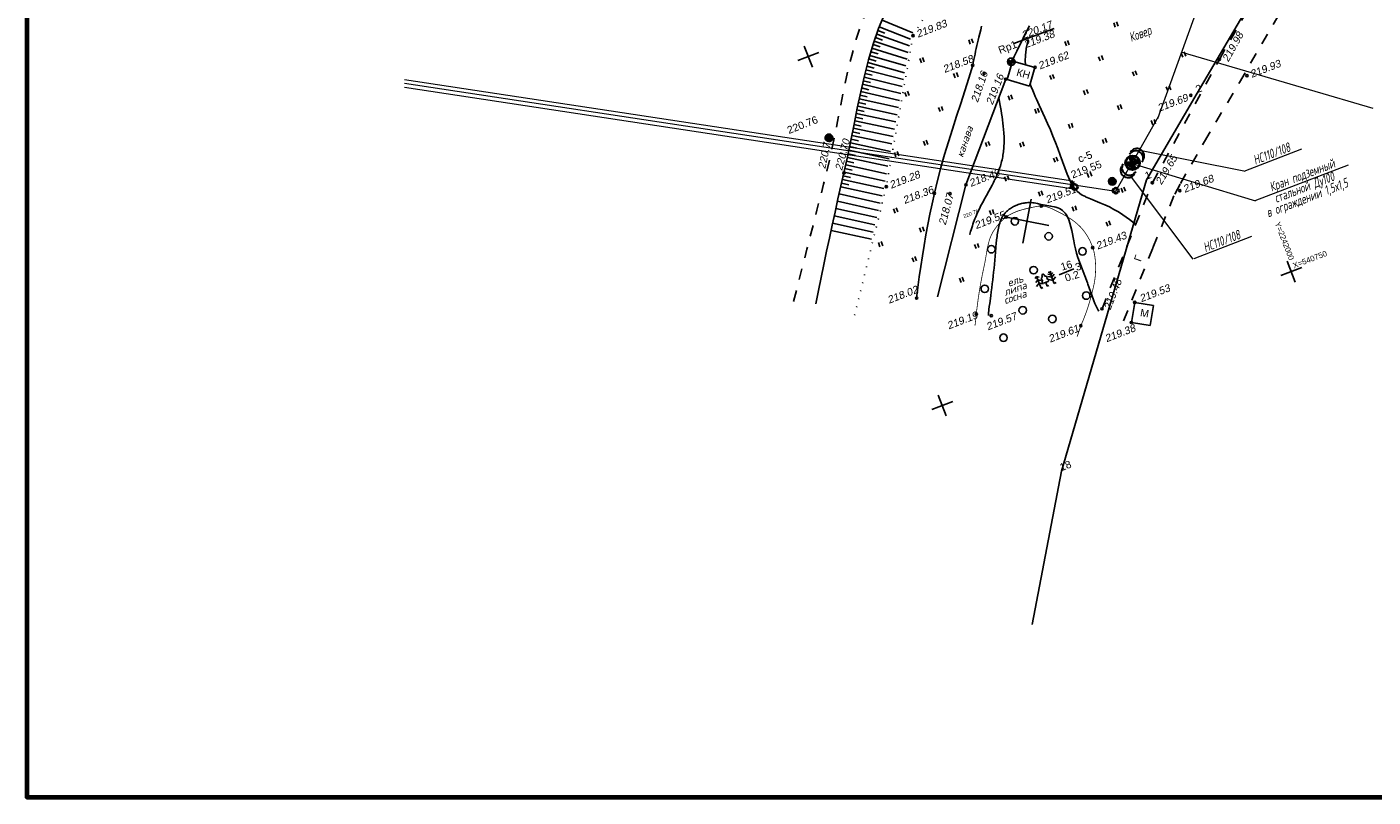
# Model space of a CAD drawing. Header units: millimetres. Extents: x -10 to 1169, y 1 to 1686.
# Tile 168 of 224: x 129 to 309, y 1400 to 1504. Entities that reach past the tile are written whole.
import ezdxf
from ezdxf.enums import TextEntityAlignment as Align
from ezdxf.lldxf.tags import DXFTag

# ---------------------------------------------------------------- set-up
doc = ezdxf.new("R2010")
doc.units = ezdxf.units.MM
for name, pattern in [('ADOT1', [1, 0, -1]), ('AHIDDEN1', [2, 0.5, -1.5]), ('AHIDDEN2', [3, 1.5, -1.5]), ('CONTI', [0])]:
    doc.linetypes.add(name, pattern=pattern)
for name, color, linetype in [('CONTURS', 7, 'Continuous'), ('COORDS', 7, 'Continuous'), ('GPR_PICK', 7, 'Continuous'), ('IZOLINES', 32, 'Continuous'), ('PDIGIT', 170, 'Continuous'), ('PICKETS', 7, 'Continuous'), ('SETKR', 3, 'CONTI'), ('Листы', 7, 'Continuous'), ('ПИКЕТЫ2', 4, 'Continuous'), ('УЧАСТКИ', 7, 'Continuous')]:
    doc.layers.add(name, color=color, linetype=linetype)
doc.styles.add('GPR', font='isocpeui.ttf', dxfattribs={"width": 0.8})
doc.styles.add('ITALICC', font='isocpeui.ttf', dxfattribs={"height": 2})
doc.styles.get("Standard").update_dxf_attribs({"font": 'arial.ttf'})
tags = doc.linetypes.add('газ', pattern='A,42.7,-5.08,["Г",Standard,S=2.54,R=0,X=-2.54,Y=-1.27],-3.81', length=51.59).pattern_tags.tags
tags[6] = DXFTag(74, 10)

# ---------------------------------------------------------------- blocks, each defined once
blk = doc.blocks.new('401')
at = {"layer": 'CONTURS'}
for p, q in [((0, 0), (0, 1.2)), ((0.8, 0), (0.8, 1.2))]:
    blk.add_line(p, q, dxfattribs=at)
blk = doc.blocks.new('372')
at = {"layer": 'CONTURS'}
blk.add_circle((0, 0), 1, dxfattribs=at)
blk = doc.blocks.new('11')
at = {"layer": 'CONTURS', "color": 7, "linetype": 'Continuous'}
for p, q in [((-0.62, 0.73), (0.66, -0.75)), ((-0.6, -0.73), (0.64, 0.78))]:
    blk.add_line(p, q, dxfattribs=at)
blk.add_circle((0.02, 0), 1, dxfattribs=at)
for points in [[(-0.98, -0.04), (-0.02, -0.06), (-0.02, 0), (-0.64, 0.75)], [(-0.02, 0), (-0.64, 0.75), (-0.98, -0.01), (-0.07, 0.03)], [(-0.98, -0.01), (-0.07, 0.03), (-0.64, 0.7), (-0.84, 0.48)], [(-0.64, 0.7), (-0.84, 0.48), (-0.95, 0.21), (-0.97, 0.03)], [(-0.95, 0.21), (-0.97, 0.03), (-0.82, 0.4), (-0.87, 0.43)], [(-0.95, 0.07), (-0.97, -0.12), (-0.77, -0.07), (-0.82, 0.12)], [(-0.95, -0.12), (-0.75, -0.54), (-0.95, 0.07), (-0.97, -0.12)], [(-0.82, -0.03), (-0.86, -0.03), (-0.93, 0.15), (-0.78, 0.58)], [(-0.93, 0.15), (-0.78, 0.58), (-0.05, 0.03), (0.05, 0)], [(-0.91, 0.31), (-0.93, 0.25), (-0.91, 0.07), (-0.84, 0.46)], [(-0.82, 0.4), (-0.87, 0.43), (-0.91, 0.31), (-0.93, 0.25)], [(-0.91, 0.07), (-0.84, 0.46), (-0.75, 0.31), (-0.84, 0.19)], [(-0.77, -0.07), (-0.82, 0.12), (-0.82, -0.03), (-0.86, -0.03)], [(-0.75, 0.31), (-0.84, 0.19), (-0.8, 0.43), (-0.82, 0.4)], [(-0.8, 0.43), (-0.82, 0.4), (-0.62, 0.7), (-0.15, 0.07)], [(-0.71, 0.64), (-0.73, 0.63), (-0.73, 0.6), (-0.75, 0.58)], [(-0.67, 0.69), (-0.69, 0.69), (-0.71, 0.64), (-0.73, 0.63)], [(-0.62, 0.7), (-0.15, 0.07), (-0.67, 0.69), (-0.69, 0.69)], [(-0.05, 0.03), (0.05, 0), (0.66, -0.73), (0.66, 0.76)], [(0.71, -0.63), (0.04, 0), (0.62, 0.75), (0.02, 0.04)], [(0.62, 0.75), (0.02, 0.04), (0.67, -0.73), (0.78, -0.57)], [(0.66, -0.73), (0.66, 0.76), (1, 0.19), (0.97, -0.3)], [(0.82, -0.54), (0.67, -0.67), (0.89, -0.16), (0.69, 0.7)], [(0.91, 0.34), (0.97, 0.31), (0.69, 0.72), (0.98, -0.22)], [(0.69, 0.72), (0.98, -0.22), (1.02, -0.01), (1, 0.03)], [(0.89, -0.16), (0.69, 0.7), (0.97, 0.19), (1, 0.21)], [(1, 0.19), (0.97, -0.3), (0.69, -0.67), (0.89, -0.12)], [(0.98, 0.15), (0.97, 0.1), (0.84, 0.6), (0.75, 0.66)], [(0.84, 0.6), (0.75, 0.66), (0.91, 0.34), (0.97, 0.31)], [(1.02, -0.01), (1, 0.03), (0.98, -0.1), (0.84, -0.4)], [(0.97, 0.19), (1, 0.21), (0.98, 0.15), (0.97, 0.1)], [(-0.64, -0.73), (-0.02, 0), (-0.98, -0.04), (-0.02, -0.06)], [(-0.98, -0.15), (-0.93, -0.31), (-0.95, -0.12), (-0.75, -0.54)], [(-0.66, -0.72), (-0.8, -0.55), (-0.98, -0.15), (-0.93, -0.31)], [(0.78, -0.6), (0.77, -0.61), (0.71, -0.63), (0.04, 0)], [(0.95, -0.36), (0.84, -0.48), (0.82, -0.54), (0.67, -0.67)], [(0.67, -0.73), (0.78, -0.57), (0.82, -0.57), (0.84, -0.48)], [(0.69, -0.67), (0.89, -0.12), (0.95, -0.36), (0.84, -0.48)], [(0.95, -0.31), (0.91, -0.33), (0.73, -0.63), (0.77, -0.58)], [(0.73, -0.63), (0.77, -0.58), (0.78, -0.6), (0.77, -0.61)], [(0.82, -0.57), (0.84, -0.48), (0.97, -0.25), (0.95, -0.3)], [(0.98, -0.1), (0.84, -0.4), (0.87, -0.42), (0.89, -0.42)], [(0.87, -0.42), (0.89, -0.42), (0.91, -0.37), (0.95, -0.34)], [(0.91, -0.37), (0.95, -0.34), (0.95, -0.31), (0.91, -0.33)]]:
    blk.add_solid(points, dxfattribs=at)
blk = doc.blocks.new('390_6')
at = {"layer": 'CONTURS', "color": 7}
for p, q in [((-0.01, 0.86), (-0.97, 1.46)), ((-0.01, 1.74), (-0.88, 2.28)), ((-0.01, 2.47), (-0.68, 2.9)), ((-0.01, 3.08), (-0.4, 3.36)), ((-0.01, 3.41), (-0.01, -0.01)), ((-0.01, 3.08), (0.39, 3.36)), ((-0.01, 2.47), (0.67, 2.9)), ((-0.01, 1.74), (0.87, 2.28)), ((-0.01, 0.86), (0.96, 1.46)), ((0.01, -0.01), (0.62, -0.01))]:
    blk.add_line(p, q, dxfattribs=at)
blk = doc.blocks.new('390_1')
at = {"layer": 'CONTURS', "color": 7, "linetype": 'Continuous'}
for p, q in [((0, 1.03), (-0.66, 1.03)), ((-0.66, 1.03), (0.68, 1.03)), ((0, 1.04), (0, 0)), ((0, 0.14), (0, 0.05)), ((0, 0), (0.46, 0))]:
    blk.add_line(p, q, dxfattribs=at)
for centre, radius, start, end in [((-0.43, 1.43), 0.462, 108.4074, 238.247), ((-0.31, 2.23), 0.441, 96.8197, 232.0945), ((0.37, 2.82), 0.744, 122.6629, 191.2648), ((-0.45, 2.73), 0.84, 356.2843, 58.6387), ((0.31, 2.19), 0.488, 314.0906, 80.0532), ((0.47, 1.42), 0.461, 298.1545, 66.8696)]:
    blk.add_arc(centre, radius, start, end, dxfattribs=at)
blk = doc.blocks.new('390_5')
at = {"layer": 'CONTURS', "color": 7}
for p, q in [((-0.96, 0.88), (0, 1.51)), ((0, 2.48), (-0.76, 2)), ((0, 3.4), (-0.57, 3.03)), ((0, 3.4), (0, 0.01)), ((0, 3.4), (0.58, 3.03)), ((0, 2.48), (0.77, 2)), ((0.97, 0.88), (0, 1.51)), ((0, 0), (0.53, 0))]:
    blk.add_line(p, q, dxfattribs=at)
blk = doc.blocks.new('BL_333')
at = {"color": 0}
for p, q in [((0, -3), (0, 3)), ((-3, 0), (3, 0))]:
    blk.add_line(p, q, dxfattribs=at)

msp = doc.modelspace()

# ---------------------------------------------------------------- hatches: boundary and pattern name
at = {"layer": 'ПИКЕТЫ2'}
h = msp.add_hatch(dxfattribs=at)
h.set_pattern_fill('ANSI31', color=0, scale=0.01, angle=21, style=0)
h.set_pattern_definition([(66, (-1897930.13692, -1313074.862977), (-0.02900506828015, 0.01291388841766), [])])
h.paths.add_polyline_path([(236.30065, 1488.86112, 1), (235.36707, 1488.50275, 1)])
h = msp.add_hatch(dxfattribs=at)
h.set_pattern_fill('ANSI31', color=0, scale=0.01, angle=21, style=0)
h.set_pattern_definition([(66, (-1897892.24824, -1313080.712746), (-0.02900506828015, 0.01291388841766), [])])
h.paths.add_polyline_path([(274.18933, 1483.01135, 1), (273.25575, 1482.65298, 1)])

# ---------------------------------------------------------------- linework, layer by layer
at = {"lineweight": 50}
for p, q in [((277.33261, 1485.3545), (276.05412, 1486.13901)), ((276.80961, 1484.50217), (276.05412, 1486.13901)), ((277.33261, 1485.3545), (275.53112, 1485.28668)), ((276.80961, 1484.50217), (275.53112, 1485.28668))]:
    msp.add_line(p, q, dxfattribs=at)
at = {"color": 0}
for centre in [(235.83386, 1488.68194), (273.7263, 1482.84531)]:
    msp.add_circle(centre, 0.5, dxfattribs=at)
at = {"linetype": 'Continuous', "lineweight": 40}
for centre, radius in [((276.44319, 1485.3272), 0.94367), ((268.69788, 1482.09521), 0.36213), ((274.19088, 1481.60083), 0.36213)]:
    msp.add_circle(centre, radius, dxfattribs=at)
at = {"layer": 'CONTURS', "color": 1, "linetype": 'газ', "lineweight": 15}
for p, q in [((279.83365, 1491.27737), (293.55272, 1529.53493)), ((179.06809, 1495.96678), (274.20129, 1481.52588)), ((276.63593, 1485.782), (279.92468, 1491.53123)), ((274.20129, 1481.52588), (276.13916, 1484.91357))]:
    msp.add_line(p, q, dxfattribs=at)
at = {"layer": 'CONTURS', "lineweight": -2}
for p, q in [((242.5547, 1503.49941), (246.75179, 1501.87684)), ((242.93256, 1504.42527), (247.0344, 1502.73702)), ((242.05147, 1502.08637), (242.99589, 1501.75763)), ((242.21521, 1502.5588), (246.5921, 1500.98442)), ((242.38496, 1503.0291), (243.32194, 1502.67973)), ((241.44251, 1500.1816), (242.39916, 1499.89034)), ((241.58491, 1500.66089), (246.27149, 1499.18922)), ((241.73632, 1501.13742), (242.68727, 1500.82809)), ((241.88773, 1501.61394), (246.43111, 1500.08324)), ((240.90355, 1498.25576), (241.86912, 1497.99559)), ((241.02866, 1498.73985), (245.9486, 1497.37799)), ((241.16439, 1499.22108), (242.12587, 1498.94622)), ((241.30011, 1499.70231), (246.10986, 1498.28279)), ((259.66643, 1496.4635), (260.37292, 1498.93228)), ((263.38589, 1498.08764), (260.40283, 1498.94131)), ((240.42112, 1496.31493), (241.39269, 1496.07816)), ((240.53308, 1496.80223), (245.62082, 1495.53682)), ((240.65576, 1497.28695), (241.62466, 1497.03948)), ((240.77844, 1497.77166), (245.78494, 1496.45888)), ((259.66643, 1496.4635), (262.66918, 1495.6042)), ((262.66542, 1495.59106), (263.37657, 1498.07609)), ((240.08524, 1494.85302), (245.28602, 1493.65452)), ((240.1972, 1495.34032), (241.17078, 1495.11195)), ((240.30916, 1495.82762), (245.45405, 1494.59936)), ((239.67295, 1492.89597), (244.94802, 1491.75364)), ((239.77591, 1493.38526), (240.75266, 1493.17087)), ((239.87886, 1493.87454), (245.1179, 1492.70914)), ((239.98205, 1494.36378), (240.95736, 1494.14294)), ((239.27827, 1490.93531), (244.60469, 1489.82229)), ((239.37634, 1491.42559), (240.35493, 1491.21974)), ((239.47442, 1491.91588), (244.77723, 1490.79296)), ((239.57369, 1492.40593), (240.55152, 1492.19652)), ((238.98561, 1489.46413), (239.9647, 1489.26068)), ((239.08293, 1489.95457), (244.4308, 1488.84397)), ((239.1806, 1490.44494), (240.15958, 1490.241)), ((238.59087, 1487.50348), (239.56932, 1487.297)), ((238.69154, 1487.99324), (244.07876, 1486.86318)), ((238.78992, 1488.48347), (239.7688, 1488.27903)), ((238.8883, 1488.97369), (244.2555, 1487.85769)), ((238.17914, 1485.54636), (239.15636, 1485.33409)), ((238.28731, 1486.03452), (243.72295, 1484.86098)), ((238.38876, 1486.52412), (239.3666, 1486.31477)), ((238.4902, 1487.01372), (243.90137, 1485.86502)), ((237.85463, 1484.08188), (243.36834, 1482.86558)), ((237.9628, 1484.57004), (238.93954, 1484.35559)), ((238.07097, 1485.0582), (243.5454, 1483.86192)), ((237.4061, 1482.13283), (242.93125, 1480.9007)), ((237.51836, 1482.62006), (238.49444, 1482.40264)), ((237.63062, 1483.1073), (243.17084, 1481.87463)), ((237.74262, 1483.59459), (238.71895, 1483.37829)), ((236.96441, 1480.18221), (242.45469, 1478.96354)), ((237.1847, 1481.15764), (242.69252, 1479.9303)), ((236.74649, 1479.20624), (242.21714, 1477.99792)), ((236.316, 1477.25312), (241.74312, 1476.07098)), ((236.53042, 1478.22986), (241.98011, 1477.03438)), ((236.10415, 1476.27582), (241.50648, 1475.10904)), ((276.28429, 1463.96993), (276.72903, 1466.6482)), ((276.72903, 1466.6482), (279.24105, 1466.23107)), ((278.79961, 1463.55096), (279.24434, 1466.22923)), ((276.28429, 1463.96993), (278.79632, 1463.5528))]:
    msp.add_line(p, q, dxfattribs=at)
at = {"layer": 'CONTURS', "color": 0, "linetype": 'CONTI', "lineweight": 15}
for p, q in [((283.01569, 1500.15094), (308.57995, 1492.64198)), ((277.40049, 1487.01407), (291.31336, 1484.27405)), ((299.04148, 1487.1539), (291.30574, 1484.18443)), ((276.39729, 1485.25081), (292.88044, 1480.24099)), ((305.25903, 1485.00373), (292.8078, 1480.22416)), ((276.24315, 1483.4063), (284.49634, 1472.45311)), ((292.36031, 1475.45826), (284.62458, 1472.48879))]:
    msp.add_line(p, q, dxfattribs=at)
at = {"layer": 'CONTURS', "color": 1, "linetype": 'CONTI', "lineweight": 15}
for p, q in [((268.46622, 1482.86002), (179.06809, 1496.4395)), ((179.06809, 1495.44546), (268.28327, 1481.90226))]:
    msp.add_line(p, q, dxfattribs=at)
at = {"layer": 'CONTURS', "color": 1, "lineweight": 60}
msp.add_line((268.29041, 1481.905), (268.46622, 1482.86002), dxfattribs=at)
at = {"layer": 'CONTURS', "linetype": 'AHIDDEN2'}
for points in [[(275.22866, 1464.18325), (279.16164, 1473.97414), (282.07141, 1481.14748), (282.83306, 1482.54179), (286.05991, 1488.1806), (290.72888, 1496.05391), (300.39557, 1512.69707), (307.05124, 1522.19326), (308.98492, 1524.84441), (310.35707, 1525.58068)], [(272.3523, 1465.7972), (279.08737, 1482.6577), (288.04947, 1499.16911), (296.42153, 1513.77982), (301.97138, 1524.57256)]]:
    msp.add_lwpolyline(points, dxfattribs=at)
at = {"layer": 'CONTURS', "linetype": 'AHIDDEN2', "flags": 128}
msp.add_lwpolyline([(231.10086, 1466.79208), (231.54935, 1468.53331), (231.99708, 1470.27473), (232.44404, 1472.01635), (232.89024, 1473.75816), (233.33567, 1475.50016), (233.78033, 1477.24236), (234.22423, 1478.98475), (234.66736, 1480.72733), (235.10973, 1482.47011), (235.55133, 1484.21308), (236.07152, 1486.40831), (236.54095, 1488.62216), (236.98086, 1490.84678), (237.41249, 1493.07432), (237.85708, 1495.29693), (238.33587, 1497.50676), (238.87009, 1499.69596), (239.48098, 1501.85666), (240.18978, 1503.98103), (241.01774, 1506.06121), (241.32751, 1506.76019), (241.64681, 1507.45643), (241.97503, 1508.14982), (242.31153, 1508.84025), (242.65569, 1509.5276), (243.00689, 1510.21175), (243.36451, 1510.89259), (243.72792, 1511.57001), (244.09649, 1512.24388), (244.46961, 1512.9141), (244.89208, 1513.65791), (245.32202, 1514.39751), (245.75943, 1515.13288), (246.20432, 1515.86404), (246.65667, 1516.59097), (247.1165, 1517.31369), (247.58381, 1518.03218), (248.05858, 1518.74645), (248.54083, 1519.45651), (249.03055, 1520.16234)], dxfattribs=at)
at = {"layer": 'CONTURS', "linetype": 'ADOT1'}
msp.add_lwpolyline([(255.16397, 1515.73103), (247.08327, 1502.33972), (243.49195, 1482.13363), (239.03017, 1463.99705)], dxfattribs=at)
at = {"layer": 'CONTURS', "linetype": 'Continuous', "flags": 128}
for points in [[(234.08873, 1466.48119), (234.43508, 1468.23788), (234.78767, 1469.99311), (235.14648, 1471.74687), (235.51153, 1473.49917), (235.8828, 1475.25001), (236.26029, 1476.99939), (236.64402, 1478.74731), (237.03397, 1480.49376), (237.43015, 1482.23875), (237.83256, 1483.98227), (238.30966, 1486.13535), (238.75544, 1488.30411), (239.18736, 1490.48089), (239.62288, 1492.65802), (240.07945, 1494.82782), (240.57453, 1496.98263), (241.12556, 1499.11477), (241.75, 1501.21657), (242.4653, 1503.28036), (243.28893, 1505.29847)], [(256.25086, 1503.61112), (256.12355, 1503.11727), (255.99919, 1502.62274), (255.87797, 1502.12751), (255.78862, 1501.75392), (255.70081, 1501.37995), (255.61454, 1501.00561), (255.5298, 1500.63089), (255.44659, 1500.2558), (255.36493, 1499.88032), (255.28479, 1499.50448), (255.20619, 1499.12825), (255.12913, 1498.75165), (255.0536, 1498.37468)], [(260.3093, 1498.86685), (260.62309, 1499.56169), (260.94426, 1500.25234), (261.27282, 1500.93879), (261.60877, 1501.62104), (261.95211, 1502.29911), (262.30284, 1502.97297), (262.66096, 1503.64264)], [(247.55983, 1467.22522), (247.73007, 1468.64345), (247.91532, 1470.05817), (248.11558, 1471.46939), (248.33086, 1472.87711), (248.56115, 1474.28133), (248.80645, 1475.68205), (249.06676, 1477.07927), (249.34209, 1478.47298), (249.63242, 1479.8632), (249.93778, 1481.24991), (250.35401, 1482.98459), (250.81152, 1484.70957), (251.30278, 1486.42666), (251.82024, 1488.13762), (252.35638, 1489.84424), (252.90367, 1491.5483), (253.45457, 1493.2516), (254.00155, 1494.9559), (254.53707, 1496.663), (255.0536, 1498.37468)], [(260.40283, 1498.94131), (260.47711, 1499.23843)]]:
    msp.add_lwpolyline(points, dxfattribs=at)
at = {"layer": 'CONTURS'}
for points in [[(260.541, 1501.30309), (265.94735, 1503.29084)], [(266.61872, 1470.35134), (268.60245, 1471.16162)]]:
    msp.add_lwpolyline(points, dxfattribs=at)
at = {"layer": 'CONTURS', "linetype": 'Continuous'}
for points in [[(254.14963, 1482.38253), (259.48046, 1496.51672)], [(254.14963, 1482.38253), (250.35038, 1467.39754)]]:
    msp.add_lwpolyline(points, dxfattribs=at)
at = {"layer": 'CONTURS', "linetype": 'AHIDDEN1', "const_width": 0.1, "flags": 128}
msp.add_lwpolyline([(269.51502, 1463.53088), (269.67928, 1463.9071), (269.83713, 1464.28507), (269.98856, 1464.6648), (270.13359, 1465.04628), (270.2722, 1465.42952), (270.4044, 1465.81451), (270.53018, 1466.20126), (270.64956, 1466.58977), (270.76252, 1466.98003), (270.86908, 1467.37205), (270.94728, 1467.66926), (271.02504, 1467.9679), (271.10098, 1468.26777), (271.17372, 1468.5687), (271.2419, 1468.87052), (271.30415, 1469.17303), (271.35908, 1469.47607), (271.40534, 1469.77945), (271.44155, 1470.083), (271.46633, 1470.38654), (271.48461, 1470.74689), (271.49466, 1471.11173), (271.49512, 1471.47938), (271.48462, 1471.84815), (271.4618, 1472.21636), (271.42529, 1472.58233), (271.37373, 1472.94436), (271.30575, 1473.30077), (271.22, 1473.64987), (271.11509, 1473.98998), (271.01701, 1474.25844), (270.90724, 1474.52648), (270.78639, 1474.7929), (270.65511, 1475.05648), (270.51401, 1475.31602), (270.36372, 1475.57028), (270.20488, 1475.81807), (270.0381, 1476.05816), (269.86402, 1476.28935), (269.68326, 1476.51042), (269.444, 1476.77348), (269.18695, 1477.02436), (268.91429, 1477.26343), (268.62821, 1477.49101), (268.33089, 1477.70746), (268.02451, 1477.91312), (267.71126, 1478.10833), (267.39333, 1478.29343), (267.07288, 1478.46877), (266.75211, 1478.63469), (266.51194, 1478.7575), (266.26792, 1478.88348), (266.02043, 1479.00885), (265.76981, 1479.12982), (265.51645, 1479.24262), (265.26069, 1479.34348), (265.0029, 1479.42859), (264.74346, 1479.49421), (264.48271, 1479.53653), (264.22102, 1479.55178), (264.10168, 1479.54895), (263.98151, 1479.54056), (263.8607, 1479.52738), (263.73945, 1479.51019), (263.61797, 1479.48976), (263.49646, 1479.46687), (263.37512, 1479.44228), (263.25415, 1479.41678), (263.13375, 1479.39114), (263.01412, 1479.36613), (262.65176, 1479.28997), (262.28593, 1479.20768), (261.91932, 1479.11731), (261.55458, 1479.01689), (261.19437, 1478.90447), (260.84137, 1478.77808), (260.49823, 1478.63577), (260.16761, 1478.47556), (259.85219, 1478.29551), (259.55463, 1478.09365), (259.35643, 1477.93903), (259.16261, 1477.77305), (258.97373, 1477.59701), (258.7903, 1477.41219), (258.61286, 1477.21988), (258.44195, 1477.02139), (258.27809, 1476.818), (258.12183, 1476.61101), (257.97369, 1476.40172), (257.83421, 1476.19141), (257.60631, 1475.78824), (257.41912, 1475.36205), (257.26613, 1474.91675), (257.14084, 1474.45627), (257.03672, 1473.98451), (256.94729, 1473.50541), (256.86603, 1473.02287), (256.78643, 1472.5408), (256.70199, 1472.06314), (256.6062, 1471.59379), (256.46668, 1470.95213), (256.33447, 1470.3089), (256.20959, 1469.6641), (256.09201, 1469.01772), (255.98176, 1468.36977), (255.87881, 1467.72024), (255.78319, 1467.06914), (255.69488, 1466.41647), (255.61388, 1465.76222), (255.5402, 1465.1064)], dxfattribs=at)
at = {"layer": 'CONTURS', "linetype": 'AHIDDEN1', "const_width": 0.1}
for points in [[(255.5402, 1465.1064), (255.36499, 1463.53532)], [(269.51502, 1463.53088), (269.03179, 1462.0763)]]:
    msp.add_lwpolyline(points, dxfattribs=at)
at = {"layer": 'CONTURS', "color": 1, "lineweight": 30}
for centre, start, end in [((276.86976, 1485.92084), 329.5585509, 149.5585509), ((277.00865, 1486.2374), 329.5585509, 149.5585509), ((275.829, 1484.34583), 150.3988123, 330.3988123), ((276.01994, 1484.67627), 150.3988123, 330.3988123)]:
    msp.add_arc(centre, 1, start, end, dxfattribs=at)
at = {"layer": 'COORDS', "lineweight": -2}
for p, q in [((231.67255, 1499.00556), (234.47329, 1500.08067)), ((233.61047, 1498.14275), (232.53537, 1500.94349)), ((296.26997, 1470.24494), (299.07071, 1471.32004)), ((298.20789, 1469.38212), (297.13279, 1472.18286)), ((249.59095, 1452.32654), (252.39169, 1453.40165)), ((251.52887, 1451.46372), (250.45377, 1454.26447))]:
    msp.add_line(p, q, dxfattribs=at)
at = {"layer": 'IZOLINES'}
for points in [[(262.48442, 1501.83565), (262.4276, 1501.61321), (262.33847, 1501.21926), (262.29827, 1501.02137), (262.26114, 1500.8229), (262.22723, 1500.62388), (262.19668, 1500.42433), (262.16963, 1500.2243), (262.14625, 1500.02384), (262.12671, 1499.823), (262.1112, 1499.62184), (262.09992, 1499.42043), (262.09309, 1499.21886), (262.09096, 1499.01723), (262.09376, 1498.81566), (262.10176, 1498.61428), (262.11259, 1498.45202)], [(262.74292, 1495.86189), (262.80143, 1495.70459), (262.89143, 1495.47103), (263.07833, 1495.00672), (263.2727, 1494.54552), (263.42666, 1494.19146), (263.578, 1493.8506), (263.57667, 1493.85336), (263.95095, 1493.0305), (264.70919, 1491.38922), (265.08245, 1490.56592), (265.44593, 1489.73833), (265.79639, 1488.90524), (266.13186, 1488.06611), (266.4521, 1487.22116), (266.75925, 1486.37141), (267.36006, 1484.66708), (267.67861, 1483.82183), (268.03752, 1482.9943), (268.24306, 1482.59338), (268.47439, 1482.20786), (268.73889, 1481.84642), (269.042, 1481.52028), (269.38279, 1481.23828), (269.71885, 1481.02027), (270.13176, 1480.80336), (270.15604, 1480.79172), (270.15827, 1480.79221), (270.79431, 1480.51487), (272.08181, 1479.99687), (272.71758, 1479.71953), (273.34278, 1479.42001), (273.95534, 1479.09634), (274.55416, 1478.74874), (275.14845, 1478.37197), (275.14608, 1478.3726), (275.58313, 1478.07555), (276.01095, 1477.76563), (276.42944, 1477.4435), (276.86012, 1477.0899), (276.86247, 1477.0879), (276.86247, 1477.0879), (276.86247, 1477.0879), (276.86247, 1477.0879), (276.86248, 1477.08789)], [(258.5484, 1494.04545), (258.69917, 1493.19667), (258.84519, 1492.34708), (258.91487, 1491.92173), (258.98114, 1491.49585), (259.04303, 1491.06934), (259.09944, 1490.64209), (259.14926, 1490.21408), (259.19129, 1489.78529), (259.22432, 1489.35579), (259.23707, 1489.14079), (259.2471, 1488.92567), (259.25425, 1488.71045), (259.25838, 1488.49516), (259.25933, 1488.27985), (259.25695, 1488.06458), (259.25111, 1487.84939), (259.24167, 1487.63436), (259.22851, 1487.41954), (259.2115, 1487.20502), (259.19056, 1486.99088), (259.16558, 1486.77721), (259.1365, 1486.56408), (259.10325, 1486.35159), (259.06581, 1486.13984), (259.02416, 1485.9289), (258.97829, 1485.71888), (258.92824, 1485.50984), (258.87405, 1485.30188), (258.8158, 1485.09504), (258.75358, 1484.8894), (258.68749, 1484.685), (258.61767, 1484.48187), (258.54428, 1484.28003), (258.46746, 1484.07949), (258.38741, 1483.88025), (258.3043, 1483.68228), (258.21833, 1483.48555), (258.12971, 1483.29001), (258.03864, 1483.09562), (257.94533, 1482.90231), (257.84998, 1482.71), (257.7528, 1482.51862), (257.65399, 1482.32808), (257.45231, 1481.94917), (257.21797, 1481.52073), (257.21768, 1481.5202), (257.21709, 1481.51914), (257.21747, 1481.52026), (256.91411, 1480.97462), (256.61121, 1480.42951), (256.61111, 1480.42934), (256.61102, 1480.42941), (256.48601, 1480.20105), (256.36226, 1479.97201), (256.24024, 1479.74205), (256.1203, 1479.51101), (256.00277, 1479.27875), (255.88794, 1479.04515), (255.77608, 1478.81014), (255.66741, 1478.57365), (255.56212, 1478.33567), (255.46036, 1478.09618), (255.36224, 1477.8552), (255.26785, 1477.61275), (255.17725, 1477.36889), (255.09049, 1477.12366), (255.00757, 1476.87714), (254.92851, 1476.62937), (254.85327, 1476.38044), (254.78184, 1476.13041), (254.73283, 1475.95004), (254.68364, 1475.76092), (254.68286, 1475.75784), (254.68286, 1475.75784), (254.68286, 1475.75783), (254.68286, 1475.75783), (254.68286, 1475.75782), (254.68285, 1475.75781)], [(271.93025, 1465.46008), (271.82747, 1465.62716), (271.732, 1465.79838), (271.56027, 1466.15014), (271.40681, 1466.50997), (271.26491, 1466.87441), (270.99871, 1467.60976), (270.47344, 1469.08295), (270.39608, 1469.29244), (270.39606, 1469.28992), (269.13411, 1472.66121), (269.13514, 1472.65876), (268.95737, 1473.23678), (268.80155, 1473.82078), (268.67596, 1474.36545), (268.56727, 1474.89757), (268.56818, 1474.89407), (268.30648, 1476.26035), (268.30576, 1476.25641), (268.19837, 1476.75243), (268.06904, 1477.24269), (267.90749, 1477.72212), (267.69835, 1478.17987), (267.57018, 1478.39568), (267.42312, 1478.59801), (267.25636, 1478.78292), (267.07061, 1478.94684), (266.86832, 1479.08774), (266.65301, 1479.20574), (266.42828, 1479.30282), (266.19714, 1479.38198), (265.9618, 1479.44648), (265.4847, 1479.54349), (264.76299, 1479.64884), (264.7166, 1479.65543), (264.71347, 1479.65466), (264.46397, 1479.69401), (264.21459, 1479.74434), (264.21232, 1479.7449), (264.21232, 1479.7449), (264.16324, 1479.75854), (263.73262, 1479.87044), (263.5158, 1479.91968), (263.29724, 1479.95939), (263.07719, 1479.98809), (262.85618, 1480.00503), (262.70581, 1480.00969), (262.58653, 1480.00945), (262.59071, 1480.01001), (262.42388, 1480.00356), (262.2575, 1479.99095), (262.09183, 1479.97185), (261.92711, 1479.94643), (261.76354, 1479.9149), (261.60131, 1479.87745), (261.4406, 1479.83424), (261.28158, 1479.78546), (261.1244, 1479.73126), (260.96922, 1479.67176), (260.8162, 1479.60709), (260.66552, 1479.53734), (260.51734, 1479.46256), (260.37188, 1479.3828), (260.22934, 1479.29807), (260.09, 1479.20834), (259.95415, 1479.11356), (259.82217, 1479.01363), (259.69452, 1478.90841), (259.57177, 1478.79771), (259.45464, 1478.6813), (259.39844, 1478.62085), (259.34397, 1478.55886), (259.29137, 1478.49531), (259.20037, 1478.37504), (259.20024, 1478.37485), (259.20024, 1478.37485), (259.20024, 1478.37485), (259.20024, 1478.37485), (259.20024, 1478.37485), (259.20024, 1478.37485), (259.20024, 1478.37484), (259.20023, 1478.37483), (259.19992, 1478.3751), (259.13599, 1478.28033), (259.07584, 1478.18319), (259.01965, 1478.08378), (258.96713, 1477.98244), (258.91798, 1477.87947), (258.87188, 1477.77514), (258.82857, 1477.66965), (258.7878, 1477.56317), (258.74936, 1477.45585), (258.67874, 1477.23919), (258.61545, 1477.02037), (258.55847, 1476.79987), (258.50699, 1476.57808), (258.46031, 1476.35527), (258.41784, 1476.13164), (258.37909, 1475.90735), (258.34359, 1475.68255), (258.31095, 1475.45733), (258.25285, 1475.00596), (258.2023, 1474.55372), (258.15719, 1474.10092), (258.08879, 1473.33834), (258.09062, 1473.35736), (257.90548, 1471.24084), (257.85373, 1470.71223), (257.79852, 1470.18397), (257.73974, 1469.65612), (257.67745, 1469.12867), (257.61191, 1468.60162), (257.54346, 1468.07495), (257.47257, 1467.5486), (257.326, 1466.49657), (257.27119, 1466.10254), (257.21893, 1465.70817), (257.19514, 1465.51074), (257.17434, 1465.313), (257.1656, 1465.21398), (257.15835, 1465.11484), (257.15292, 1465.01561), (257.1496, 1464.91548), (257.1496, 1464.91537)], [(264.21228, 1479.74583), (264.16337, 1479.75703)]]:
    msp.add_lwpolyline(points, dxfattribs=at)
at = {"layer": 'PICKETS', "color": 7, "lineweight": -2}
for centre in [(247.08327, 1502.33972), (255.0536, 1498.37468), (260.3093, 1498.86685), (260.40283, 1498.94131), (263.38589, 1498.08764), (288.04947, 1499.16911), (256.59019, 1497.29889), (259.48046, 1496.51672), (291.73712, 1496.97383), (284.22945, 1494.37041), (237.83256, 1483.98227), (243.49195, 1482.13363), (254.14963, 1482.38253), (279.08737, 1482.6577), (249.93778, 1481.24991), (252.01703, 1481.21043), (282.76636, 1481.59558), (264.22102, 1479.55178), (259.55463, 1478.09365), (271.11509, 1473.98998), (247.55983, 1467.22522), (272.3523, 1465.7972), (276.72903, 1466.6482), (255.5402, 1465.1064), (257.54796, 1464.86809), (276.28429, 1463.96993), (269.51502, 1463.53088)]:
    msp.add_circle(centre, 0.15, dxfattribs=at)
at = {"layer": 'Листы', "lineweight": 70, "ltscale": 200}
msp.add_lwpolyline([(1168.76888, 1686.35822), (128.55065, 1686.35822), (128.55065, 1400.47816), (1168.76888, 1400.47816)], close=True, dxfattribs=at)
at = {"layer": 'УЧАСТКИ', "color": 6, "linetype": 'Continuous', "lineweight": -2}
for p, q in [((298.06161, 1516.80983), (285.10088, 1494.6535)), ((285.10088, 1494.6535), (298.06161, 1516.80983)), ((278.31433, 1483.06148), (285.10088, 1494.6535)), ((266.91203, 1444.06514), (278.31433, 1483.06148)), ((263.00891, 1423.58407), (266.91203, 1444.06514))]:
    msp.add_line(p, q, dxfattribs=at)

# ---------------------------------------------------------------- block references
at = {"layer": 'CONTURS', "lineweight": -2, "xscale": 0.5, "yscale": 0.5, "zscale": 0.5}
for name, p, rotation in [('401', (274.13268, 1503.48511), 21), ('401', (254.73343, 1501.22064), 21), ('401', (267.59762, 1500.97653), 21), ('401', (283.17632, 1499.45862), 21), ('401', (248.19837, 1498.71206), 21), ('11', (260.22975, 1498.85268), 198.453917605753), ('401', (272.11944, 1498.96329), 21), ('401', (252.72019, 1496.69882), 21), ('401', (265.58437, 1496.45472), 21), ('401', (276.64126, 1496.95005), 21), ('401', (246.18513, 1494.19024), 21), ('401', (270.10619, 1494.44147), 21), ('401', (281.16308, 1494.9368), 21), ('401', (250.70695, 1492.177), 21), ('401', (260.00156, 1493.713), 21), ('401', (274.62801, 1492.42823), 21), ('401', (263.57113, 1491.9329), 21), ('401', (279.14983, 1490.41498), 21), ('401', (268.09295, 1489.91965), 21), ('401', (248.6937, 1487.65518), 21), ('401', (256.96477, 1487.49594), 21), ('401', (261.55789, 1487.41108), 21), ('401', (272.61477, 1487.90641), 21), ('401', (244.79129, 1486.1325), 21), ('401', (266.07971, 1485.39783), 21), ('401', (270.60153, 1483.38459), 21), ('401', (259.54464, 1482.88926), 21), ('401', (275.12334, 1481.37135), 21), ('401', (264.06646, 1480.87601), 21), ('401', (244.66722, 1478.61154), 21), ('401', (257.5314, 1478.36744), 21), ('401', (268.58828, 1478.86277), 21), ('401', (248.17719, 1476.05318), 21), ('372', (260.69785, 1477.50848), 21), ('401', (273.1101, 1476.84953), 21), ('401', (242.65397, 1474.08972), 21), ('372', (265.21967, 1475.49524), 21), ('401', (255.51816, 1473.84562), 21), ('372', (257.54667, 1473.76817), 21), ('372', (269.74149, 1473.48199), 21), ('401', (247.17579, 1472.07648), 21), ('372', (263.20643, 1470.97342), 21), ('401', (253.50491, 1469.3238), 21), ('390_5', (264.20824, 1468.53431), 21), ('390_1', (265.01855, 1468.84518), 21), ('390_6', (265.9419, 1469.19962), 21), ('372', (256.67137, 1468.46484), 21), ('372', (270.2443, 1467.56548), 21), ('372', (261.74906, 1465.59893), 21), ('372', (265.715, 1464.43835), 21), ('372', (259.17994, 1461.92978), 21)]:
    msp.add_blockref(name, p, dxfattribs=dict(at, rotation=rotation))
at = {"layer": 'SETKR', "rotation": 348.9999999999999}
msp.add_blockref('BL_333', (262.31293, 1477.52759), dxfattribs=at)

# ---------------------------------------------------------------- texts
at = {"layer": 'CONTURS', "lineweight": -2}
for s, rotation, p in [('Rp1', 21, (258.70656, 1499.87665)), ('КН', 344.1439123, (260.82587, 1497.01144)), ('Г', 70.1537628, (277.53408, 1472.02929)), ('16', 17.4252893, (266.99875, 1470.88764)), ('3', 17.4252893, (268.94739, 1470.8502)), ('0.2', 17.4252893, (267.56475, 1469.41317)), ('М', 350.3755929, (277.39493, 1464.81299))]:
    msp.add_text(s, height=1, rotation=rotation, dxfattribs=at).set_placement(p)
at = {"layer": 'CONTURS', "lineweight": -2, "style": 'ITALICC'}
for s, rotation, p in [('канава', 71.1044313, (253.75155, 1485.97316)), ('ель', 18.9614507, (259.90415, 1468.73745)), ('сосна', 18.9614507, (259.40979, 1466.40713)), ('липа', 18.9614507, (259.4014, 1467.50886))]:
    msp.add_text(s, height=1, rotation=rotation, dxfattribs=at).set_placement(p)
at = {"layer": 'COORDS', "lineweight": -2}
for s, rotation, p in [('Y=2242000', 291, (295.45313, 1477.25614)), ('X=540750', 21, (298.04754, 1471.19507))]:
    msp.add_text(s, height=0.75, rotation=rotation, dxfattribs=at).set_placement(p)
at = {"layer": 'GPR_PICK', "style": 'GPR', "width": 0.7}
for s, p in [('Ковер', (277.67199, 1502.01482)), ('НС110/108', (295.26649, 1485.97971)), ('Кран подземный ', (299.59588, 1483.20589)), (' стальной Ду100', (299.36683, 1481.37899)), ('в ограждении 1,5х1,5', (299.99889, 1480.08299)), ('НС110/108', (288.58533, 1474.28407))]:
    msp.add_text(s, height=1.25, rotation=21, dxfattribs=at).set_placement(p, align=Align.CENTER)
at = {"layer": 'PDIGIT', "color": 7, "lineweight": -2, "oblique": 10}
for s, rotation, p in [('219.83', 21, (247.72924, 1502.05212)), ('220.17', 21, (261.82595, 1501.88295)), ('219.38', 21, (262.13884, 1500.64613)), ('219.98', 60.7197478, (289.23876, 1498.73962)), ('219.62', 21, (264.03187, 1497.80003)), ('218.58', 21, (251.28321, 1497.33239)), ('219.93', 21, (292.3831, 1496.68623)), ('218.16', 71.2437218, (255.73159, 1493.31963)), ('219.16', 68.420159, (257.70763, 1492.99155)), ('219.69', 21, (279.98209, 1492.13304)), ('220.76', 77.9050888, (235.33791, 1484.46767)), ('220.70', 75.3499842, (237.58048, 1484.21766)), ('219.65', 59.1862833, (280.288, 1482.29272)), ('219.28', 21, (244.13792, 1481.84603)), ('218.49', 21, (254.7956, 1482.09493)), ('218.36', 21, (245.94235, 1479.80796)), ('219.51', 21, (265.01648, 1479.87769)), ('219.68', 21, (283.41233, 1481.30798)), ('218.07', 74.9630289, (251.42748, 1476.91276)), ('219.55', 21, (255.51234, 1476.44566)), ('219.43', 21, (271.76106, 1473.70238)), ('219.48', 68.4440301, (273.47688, 1465.56356)), ('218.02', 21, (243.86838, 1466.46484)), ('219.53', 21, (277.58761, 1466.66064)), ('219.19', 21, (251.85106, 1463.02908)), ('219.57', 21, (257.08198, 1462.899)), ('219.61', 21, (265.40662, 1461.25442)), ('219.38', 21, (272.95184, 1461.30873))]:
    msp.add_text(s, height=1, rotation=rotation, dxfattribs=at).set_placement(p)
at = {"layer": 'PDIGIT', "color": 7}
for s, height, p in [('220.76', 1, (230.46724, 1489.1751)), ('219.55', 1, (268.43215, 1483.22454)), ('с-5', 1, (269.34618, 1485.32446)), ('с-5', 1, (269.34994, 1485.3376)), ('220.76', 0.5, (253.91542, 1477.93008))]:
    msp.add_text(s, height=height, rotation=21, dxfattribs=at).set_placement(p)
at = {"layer": 'УЧАСТКИ', "color": 6, "lineweight": -2}
for s, p in [('2', (285.10088, 1494.6535)), ('2', (285.10088, 1494.6535)), ('1', (278.31433, 1483.06148)), ('18', (266.91203, 1444.06514))]:
    msp.add_text(s, height=1, rotation=21, dxfattribs=at).set_placement(p)

doc.saveas('drawing.dxf')
